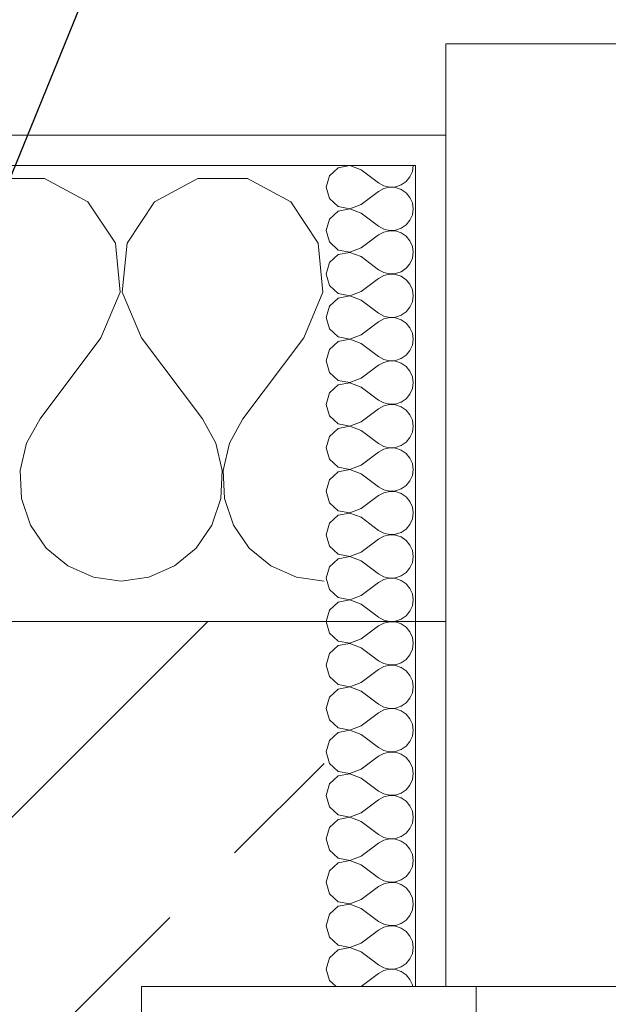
# Model space of a CAD drawing. Header units: metres. Extents: x -3.6 to 84.5, y -11 to 16.8.
# Tile 252 of 256: x 15.5 to 15.693, y 13.569 to 13.893. Entities that reach past the tile are written whole.
import ezdxf

# ---------------------------------------------------------------- set-up
doc = ezdxf.new("R2010")
doc.units = ezdxf.units.M
doc.header["$MEASUREMENT"] = 0
doc.linetypes.add('Strichlinie eng', pattern=[0.115, 0.075, -0.04])
doc.linetypes.add('Wipeout_Contour', pattern=[1, 0, -1])
for name, color, linetype in [('152 - Bemaßung_ Beschriftung.Ausbau', 7, 'Continuous'), ('603 - Struktur.Bodenplatte_ Decke Roh', 7, 'Continuous'), ('604 - Struktur.Wand Aussen', 7, 'Continuous')]:
    doc.layers.add(name, color=color, linetype=linetype)
doc.styles.add('ERSTELLTER_STIL_2', font='txt')
doc.dimstyles.new('ERSTELLTER_STIL__1', dxfattribs={"dimtxt": 0.1, "dimasz": 0.0532, "dimexe": 0.18, "dimexo": 0.0625, "dimgap": 0, "dimtad": 1, "dimzin": 0, "dimdsep": 46, "dimtxsty": 'ERSTELLTER_STIL_2', "dimblk": 'ARROWHEAD_2', "dimblk1": 'ARROWHEAD_2', "dimblk2": 'ARROWHEAD_2', "dimcen": 0.09, "dimse1": 1, "dimse2": 1, "dimclrd": 7, "dimclre": 7, "dimclrt": 7, "dimazin": 0, "dimtfac": 1, "dimtdec": 4, "dimtmove": 0, "dimatfit": 3, "dimfxl": 1, "dimtolj": 1, "dimtzin": 0, "dimarcsym": 0})
doc.dimstyles.new('ERSTELLTER_STIL__3', dxfattribs={"dimtxt": 0.1, "dimasz": 0.0532, "dimexe": 0.18, "dimexo": 0.0625, "dimgap": 0, "dimtad": 1, "dimtih": 1, "dimtoh": 1, "dimzin": 0, "dimdsep": 46, "dimtxsty": 'ERSTELLTER_STIL_2', "dimblk": 'ARROWHEAD_2', "dimblk1": 'ARROWHEAD_2', "dimblk2": 'ARROWHEAD_2', "dimcen": 0.09, "dimse1": 1, "dimse2": 1, "dimclrd": 7, "dimclre": 7, "dimclrt": 7, "dimazin": 0, "dimtfac": 1, "dimtdec": 4, "dimtmove": 0, "dimatfit": 3, "dimfxl": 1, "dimtolj": 1, "dimtzin": 0, "dimarcsym": 0})
doc.dimstyles.new('ERSTELLTER_STIL__7', dxfattribs={"dimtxt": 0.18, "dimasz": 0.03648, "dimexe": 0.18, "dimexo": 0.0625, "dimgap": 0, "dimtad": 0, "dimtih": 1, "dimtoh": 1, "dimdec": 4, "dimzin": 0, "dimdsep": 46, "dimcen": 0.09, "dimadec": 0, "dimazin": 0, "dimtfac": 1, "dimtdec": 4, "dimtmove": 0, "dimatfit": 3, "dimldrblk": 'ARROWHEAD_11', "dimfxl": 1, "dimtolj": 1, "dimtzin": 0, "dimarcsym": 0})
pattern_1 = [(0, (0, 0), (0, 0.08660254), [0, -0.05]), (0, (0.025, 0.0433), (0, 0.08660254), [0, -0.05])]

# ---------------------------------------------------------------- blocks, each defined once
blk = doc.blocks.new('*X36')
at = {"layer": '604 - Struktur.Wand Aussen', "color": 7, "linetype": 'Continuous', "lineweight": 5}
for p, q in [((15.50812, 13.84066), (15.49188, 13.84066)), ((15.52243, 13.83299), (15.50812, 13.84066)), ((15.55855, 13.84066), (15.54424, 13.83299)), ((15.57479, 13.84066), (15.55855, 13.84066)), ((15.5891, 13.83299), (15.57479, 13.84066)), ((15.53142, 13.81947), (15.52243, 13.83299)), ((15.54424, 13.83299), (15.53525, 13.81947)), ((15.59808, 13.81947), (15.5891, 13.83299)), ((15.53295, 13.8033), (15.53142, 13.81947)), ((15.53525, 13.81947), (15.53371, 13.8033)), ((15.59962, 13.8033), (15.59808, 13.81947)), ((15.52667, 13.78833), (15.53295, 13.8033)), ((15.53371, 13.8033), (15.54, 13.78833)), ((15.59333, 13.78833), (15.59962, 13.8033)), ((15.52667, 13.78833), (15.50667, 13.76167)), ((15.54, 13.78833), (15.56, 13.76167)), ((15.59333, 13.78833), (15.57333, 13.76167)), ((15.50667, 13.76167), (15.50222, 13.75362)), ((15.56445, 13.75362), (15.56, 13.76167)), ((15.57333, 13.76167), (15.56888, 13.75362)), ((15.50222, 13.75362), (15.50013, 13.74466)), ((15.56653, 13.74466), (15.56445, 13.75362)), ((15.56888, 13.75362), (15.5668, 13.74466)), ((15.50013, 13.74466), (15.50058, 13.73547)), ((15.56609, 13.73547), (15.56653, 13.74466)), ((15.5668, 13.74466), (15.56725, 13.73547)), ((15.50058, 13.73547), (15.50352, 13.72676)), ((15.56315, 13.72676), (15.56609, 13.73547)), ((15.56725, 13.73547), (15.57019, 13.72676)), ((15.50352, 13.72676), (15.50873, 13.71918)), ((15.55794, 13.71918), (15.56315, 13.72676)), ((15.57019, 13.72676), (15.57539, 13.71918)), ((15.50873, 13.71918), (15.51581, 13.71331)), ((15.55086, 13.71331), (15.55794, 13.71918)), ((15.57539, 13.71918), (15.58248, 13.71331)), ((15.51581, 13.71331), (15.52422, 13.7096)), ((15.54244, 13.7096), (15.55086, 13.71331)), ((15.58248, 13.71331), (15.59089, 13.7096)), ((15.52422, 13.7096), (15.53333, 13.70833)), ((15.53333, 13.70833), (15.54244, 13.7096)), ((15.59089, 13.7096), (15.6, 13.70833))]:
    blk.add_line(p, q, dxfattribs=at)
blk = doc.blocks.new('*X57')
at = {"layer": '604 - Struktur.Wand Aussen', "color": 7, "linetype": 'Continuous', "lineweight": 5}
for p, q in [((15.60466, 13.84425), (15.60178, 13.84161)), ((15.6085, 13.84497), (15.60466, 13.84425)), ((15.61214, 13.84357), (15.6085, 13.84497)), ((15.62901, 13.84305), (15.62929, 13.845)), ((15.60178, 13.84161), (15.60071, 13.83786)), ((15.61214, 13.84357), (15.61786, 13.83929)), ((15.62696, 13.83973), (15.62822, 13.84124)), ((15.62822, 13.84124), (15.62901, 13.84305)), ((15.60071, 13.83786), (15.60178, 13.8341)), ((15.61786, 13.83929), (15.61958, 13.83833)), ((15.61958, 13.83738), (15.61786, 13.83643)), ((15.61958, 13.83833), (15.6215, 13.83789)), ((15.6215, 13.83783), (15.61958, 13.83738)), ((15.6215, 13.83789), (15.62347, 13.83798)), ((15.62347, 13.83773), (15.6215, 13.83783)), ((15.62347, 13.83798), (15.62534, 13.83861)), ((15.62534, 13.8371), (15.62347, 13.83773)), ((15.62534, 13.83861), (15.62696, 13.83973)), ((15.60178, 13.8341), (15.60466, 13.83147)), ((15.61214, 13.83214), (15.61786, 13.83643)), ((15.62696, 13.83599), (15.62534, 13.8371)), ((15.62822, 13.83447), (15.62696, 13.83599)), ((15.62901, 13.83267), (15.62822, 13.83447)), ((15.60466, 13.83147), (15.6085, 13.83074)), ((15.6085, 13.83074), (15.61214, 13.83214)), ((15.62929, 13.83071), (15.62901, 13.83267)), ((15.60466, 13.82996), (15.60178, 13.82733)), ((15.6085, 13.83069), (15.60466, 13.82996)), ((15.61214, 13.82929), (15.6085, 13.83069)), ((15.61214, 13.82929), (15.61786, 13.825)), ((15.62822, 13.82696), (15.62901, 13.82876)), ((15.62901, 13.82876), (15.62929, 13.83071)), ((15.60178, 13.82733), (15.60071, 13.82357)), ((15.61786, 13.825), (15.61958, 13.82405)), ((15.62347, 13.8237), (15.62534, 13.82433)), ((15.62534, 13.82433), (15.62696, 13.82544)), ((15.62696, 13.82544), (15.62822, 13.82696)), ((15.60071, 13.82357), (15.60178, 13.81982)), ((15.61214, 13.81786), (15.61786, 13.82214)), ((15.61958, 13.8231), (15.61786, 13.82214)), ((15.61958, 13.82405), (15.6215, 13.8236)), ((15.6215, 13.82354), (15.61958, 13.8231)), ((15.6215, 13.8236), (15.62347, 13.8237)), ((15.62347, 13.82345), (15.6215, 13.82354)), ((15.62534, 13.82282), (15.62347, 13.82345)), ((15.62696, 13.8217), (15.62534, 13.82282)), ((15.62822, 13.82018), (15.62696, 13.8217)), ((15.60178, 13.81982), (15.60466, 13.81718)), ((15.6085, 13.81646), (15.61214, 13.81786)), ((15.62901, 13.81838), (15.62822, 13.82018)), ((15.62929, 13.81643), (15.62901, 13.81838)), ((15.60466, 13.81567), (15.60178, 13.81304)), ((15.60466, 13.81718), (15.6085, 13.81646)), ((15.6085, 13.8164), (15.60466, 13.81567)), ((15.61214, 13.815), (15.6085, 13.8164)), ((15.61214, 13.815), (15.61786, 13.81071)), ((15.62901, 13.81448), (15.62929, 13.81643)), ((15.60178, 13.81304), (15.60071, 13.80929)), ((15.62696, 13.81116), (15.62822, 13.81267)), ((15.62822, 13.81267), (15.62901, 13.81448)), ((15.60071, 13.80929), (15.60178, 13.80553)), ((15.61786, 13.81071), (15.61958, 13.80976)), ((15.61958, 13.80881), (15.61786, 13.80786)), ((15.61958, 13.80976), (15.6215, 13.80931)), ((15.6215, 13.80926), (15.61958, 13.80881)), ((15.6215, 13.80931), (15.62347, 13.80941)), ((15.62347, 13.80916), (15.6215, 13.80926)), ((15.62347, 13.80941), (15.62534, 13.81004)), ((15.62534, 13.80853), (15.62347, 13.80916)), ((15.62534, 13.81004), (15.62696, 13.81116)), ((15.62696, 13.80742), (15.62534, 13.80853)), ((15.60178, 13.80553), (15.60466, 13.8029)), ((15.61214, 13.80357), (15.61786, 13.80786)), ((15.62822, 13.8059), (15.62696, 13.80742)), ((15.62901, 13.80409), (15.62822, 13.8059)), ((15.60466, 13.8029), (15.6085, 13.80217)), ((15.6085, 13.80211), (15.60466, 13.80139)), ((15.6085, 13.80217), (15.61214, 13.80357)), ((15.61214, 13.80071), (15.6085, 13.80211)), ((15.62929, 13.80214), (15.62901, 13.80409)), ((15.62901, 13.80019), (15.62929, 13.80214)), ((15.60178, 13.79876), (15.60071, 13.795)), ((15.60466, 13.80139), (15.60178, 13.79876)), ((15.61214, 13.80071), (15.61786, 13.79643)), ((15.62696, 13.79687), (15.62822, 13.79839)), ((15.62822, 13.79839), (15.62901, 13.80019)), ((15.61786, 13.79643), (15.61958, 13.79547)), ((15.61958, 13.79547), (15.6215, 13.79503)), ((15.6215, 13.79503), (15.62347, 13.79512)), ((15.62347, 13.79512), (15.62534, 13.79575)), ((15.62534, 13.79575), (15.62696, 13.79687)), ((15.60071, 13.795), (15.60178, 13.79124)), ((15.61214, 13.78929), (15.61786, 13.79357)), ((15.61958, 13.79453), (15.61786, 13.79357)), ((15.6215, 13.79497), (15.61958, 13.79453)), ((15.62347, 13.79488), (15.6215, 13.79497)), ((15.62534, 13.79425), (15.62347, 13.79488)), ((15.62696, 13.79313), (15.62534, 13.79425)), ((15.62822, 13.79161), (15.62696, 13.79313)), ((15.60178, 13.79124), (15.60466, 13.78861)), ((15.6085, 13.78789), (15.61214, 13.78929)), ((15.62901, 13.78981), (15.62822, 13.79161)), ((15.62929, 13.78786), (15.62901, 13.78981)), ((15.60466, 13.7871), (15.60178, 13.78447)), ((15.60466, 13.78861), (15.6085, 13.78789)), ((15.6085, 13.78783), (15.60466, 13.7871)), ((15.61214, 13.78643), (15.6085, 13.78783)), ((15.61214, 13.78643), (15.61786, 13.78214)), ((15.62822, 13.7841), (15.62901, 13.78591)), ((15.62901, 13.78591), (15.62929, 13.78786)), ((15.60178, 13.78447), (15.60071, 13.78071)), ((15.62534, 13.78147), (15.62696, 13.78258)), ((15.62696, 13.78258), (15.62822, 13.7841)), ((15.60071, 13.78071), (15.60178, 13.77696)), ((15.61214, 13.775), (15.61786, 13.77929)), ((15.61786, 13.78214), (15.61958, 13.78119)), ((15.61958, 13.78024), (15.61786, 13.77929)), ((15.61958, 13.78119), (15.6215, 13.78074)), ((15.6215, 13.78069), (15.61958, 13.78024)), ((15.6215, 13.78074), (15.62347, 13.78084)), ((15.62347, 13.78059), (15.6215, 13.78069)), ((15.62347, 13.78084), (15.62534, 13.78147)), ((15.62534, 13.77996), (15.62347, 13.78059)), ((15.62696, 13.77884), (15.62534, 13.77996)), ((15.60178, 13.77696), (15.60466, 13.77433)), ((15.62822, 13.77733), (15.62696, 13.77884)), ((15.62901, 13.77552), (15.62822, 13.77733)), ((15.60466, 13.77282), (15.60178, 13.77018)), ((15.60466, 13.77433), (15.6085, 13.7736)), ((15.6085, 13.77354), (15.60466, 13.77282)), ((15.6085, 13.7736), (15.61214, 13.775)), ((15.61214, 13.77214), (15.6085, 13.77354)), ((15.62929, 13.77357), (15.62901, 13.77552)), ((15.62901, 13.77162), (15.62929, 13.77357)), ((15.60178, 13.77018), (15.60071, 13.76643)), ((15.61214, 13.77214), (15.61786, 13.76786)), ((15.62696, 13.7683), (15.62822, 13.76982)), ((15.62822, 13.76982), (15.62901, 13.77162)), ((15.60071, 13.76643), (15.60178, 13.76267)), ((15.61786, 13.76786), (15.61958, 13.7669)), ((15.61958, 13.7669), (15.6215, 13.76646)), ((15.6215, 13.7664), (15.61958, 13.76595)), ((15.6215, 13.76646), (15.62347, 13.76655)), ((15.62347, 13.7663), (15.6215, 13.7664)), ((15.62347, 13.76655), (15.62534, 13.76718)), ((15.62534, 13.76567), (15.62347, 13.7663)), ((15.62534, 13.76718), (15.62696, 13.7683)), ((15.61214, 13.76071), (15.61786, 13.765)), ((15.61958, 13.76595), (15.61786, 13.765)), ((15.62696, 13.76456), (15.62534, 13.76567)), ((15.62822, 13.76304), (15.62696, 13.76456)), ((15.62901, 13.76124), (15.62822, 13.76304)), ((15.60178, 13.76267), (15.60466, 13.76004)), ((15.60466, 13.76004), (15.6085, 13.75931)), ((15.6085, 13.75931), (15.61214, 13.76071)), ((15.62929, 13.75929), (15.62901, 13.76124)), ((15.60466, 13.75853), (15.60178, 13.7559)), ((15.6085, 13.75926), (15.60466, 13.75853)), ((15.61214, 13.75786), (15.6085, 13.75926)), ((15.61214, 13.75786), (15.61786, 13.75357)), ((15.62822, 13.75553), (15.62901, 13.75733)), ((15.62901, 13.75733), (15.62929, 13.75929)), ((15.60178, 13.7559), (15.60071, 13.75214)), ((15.61786, 13.75357), (15.61958, 13.75262)), ((15.62534, 13.7529), (15.62696, 13.75401)), ((15.62696, 13.75401), (15.62822, 13.75553)), ((15.60071, 13.75214), (15.60178, 13.74839)), ((15.61214, 13.74643), (15.61786, 13.75071)), ((15.61958, 13.75167), (15.61786, 13.75071)), ((15.61958, 13.75262), (15.6215, 13.75217)), ((15.6215, 13.75211), (15.61958, 13.75167)), ((15.6215, 13.75217), (15.62347, 13.75227)), ((15.62347, 13.75202), (15.6215, 13.75211)), ((15.62347, 13.75227), (15.62534, 13.7529)), ((15.62534, 13.75139), (15.62347, 13.75202)), ((15.62696, 13.75027), (15.62534, 13.75139)), ((15.62822, 13.74876), (15.62696, 13.75027)), ((15.60178, 13.74839), (15.60466, 13.74575)), ((15.62901, 13.74695), (15.62822, 13.74876)), ((15.62929, 13.745), (15.62901, 13.74695)), ((15.60466, 13.74425), (15.60178, 13.74161)), ((15.60466, 13.74575), (15.6085, 13.74503)), ((15.6085, 13.74497), (15.60466, 13.74425)), ((15.6085, 13.74503), (15.61214, 13.74643)), ((15.61214, 13.74357), (15.6085, 13.74497)), ((15.61214, 13.74357), (15.61786, 13.73929)), ((15.62901, 13.74305), (15.62929, 13.745)), ((15.60178, 13.74161), (15.60071, 13.73786)), ((15.62696, 13.73973), (15.62822, 13.74124)), ((15.62822, 13.74124), (15.62901, 13.74305)), ((15.60071, 13.73786), (15.60178, 13.7341)), ((15.61786, 13.73929), (15.61958, 13.73833)), ((15.61958, 13.73738), (15.61786, 13.73643)), ((15.61958, 13.73833), (15.6215, 13.73789)), ((15.6215, 13.73783), (15.61958, 13.73738)), ((15.6215, 13.73789), (15.62347, 13.73798)), ((15.62347, 13.73773), (15.6215, 13.73783)), ((15.62347, 13.73798), (15.62534, 13.73861)), ((15.62534, 13.7371), (15.62347, 13.73773)), ((15.62534, 13.73861), (15.62696, 13.73973)), ((15.62696, 13.73599), (15.62534, 13.7371)), ((15.60178, 13.7341), (15.60466, 13.73147)), ((15.61214, 13.73214), (15.61786, 13.73643)), ((15.62822, 13.73447), (15.62696, 13.73599)), ((15.62901, 13.73267), (15.62822, 13.73447)), ((15.60466, 13.73147), (15.6085, 13.73074)), ((15.6085, 13.73069), (15.60466, 13.72996)), ((15.6085, 13.73074), (15.61214, 13.73214)), ((15.61214, 13.72929), (15.6085, 13.73069)), ((15.62929, 13.73071), (15.62901, 13.73267)), ((15.62901, 13.72876), (15.62929, 13.73071)), ((15.60178, 13.72733), (15.60071, 13.72357)), ((15.60466, 13.72996), (15.60178, 13.72733)), ((15.61214, 13.72929), (15.61786, 13.725)), ((15.62822, 13.72696), (15.62901, 13.72876)), ((15.61786, 13.725), (15.61958, 13.72405)), ((15.61958, 13.72405), (15.6215, 13.7236)), ((15.62347, 13.7237), (15.62534, 13.72433)), ((15.62534, 13.72433), (15.62696, 13.72544)), ((15.62696, 13.72544), (15.62822, 13.72696)), ((15.60071, 13.72357), (15.60178, 13.71982)), ((15.61214, 13.71786), (15.61786, 13.72214)), ((15.61958, 13.7231), (15.61786, 13.72214)), ((15.6215, 13.72354), (15.61958, 13.7231)), ((15.6215, 13.7236), (15.62347, 13.7237)), ((15.62347, 13.72345), (15.6215, 13.72354)), ((15.62534, 13.72282), (15.62347, 13.72345)), ((15.62696, 13.7217), (15.62534, 13.72282)), ((15.62822, 13.72018), (15.62696, 13.7217)), ((15.60178, 13.71982), (15.60466, 13.71718)), ((15.6085, 13.71646), (15.61214, 13.71786)), ((15.62901, 13.71838), (15.62822, 13.72018)), ((15.62929, 13.71643), (15.62901, 13.71838)), ((15.60466, 13.71567), (15.60178, 13.71304)), ((15.60466, 13.71718), (15.6085, 13.71646)), ((15.6085, 13.7164), (15.60466, 13.71567)), ((15.61214, 13.715), (15.6085, 13.7164)), ((15.61214, 13.715), (15.61786, 13.71071)), ((15.62822, 13.71267), (15.62901, 13.71448)), ((15.62901, 13.71448), (15.62929, 13.71643)), ((15.60178, 13.71304), (15.60071, 13.70929)), ((15.62534, 13.71004), (15.62696, 13.71116)), ((15.62696, 13.71116), (15.62822, 13.71267)), ((15.60071, 13.70929), (15.60178, 13.70553)), ((15.61214, 13.70357), (15.61786, 13.70786)), ((15.61786, 13.71071), (15.61958, 13.70976)), ((15.61958, 13.70881), (15.61786, 13.70786)), ((15.61958, 13.70976), (15.6215, 13.70931)), ((15.6215, 13.70926), (15.61958, 13.70881)), ((15.6215, 13.70931), (15.62347, 13.70941)), ((15.62347, 13.70916), (15.6215, 13.70926)), ((15.62347, 13.70941), (15.62534, 13.71004)), ((15.62534, 13.70853), (15.62347, 13.70916)), ((15.62696, 13.70742), (15.62534, 13.70853)), ((15.60178, 13.70553), (15.60466, 13.7029)), ((15.62822, 13.7059), (15.62696, 13.70742)), ((15.62901, 13.70409), (15.62822, 13.7059)), ((15.60466, 13.70139), (15.60178, 13.69876)), ((15.60466, 13.7029), (15.6085, 13.70217)), ((15.6085, 13.70211), (15.60466, 13.70139)), ((15.6085, 13.70217), (15.61214, 13.70357)), ((15.61214, 13.70071), (15.6085, 13.70211)), ((15.62929, 13.70214), (15.62901, 13.70409)), ((15.62901, 13.70019), (15.62929, 13.70214)), ((15.60178, 13.69876), (15.60071, 13.695)), ((15.61214, 13.70071), (15.61786, 13.69643)), ((15.62696, 13.69687), (15.62822, 13.69839)), ((15.62822, 13.69839), (15.62901, 13.70019)), ((15.60071, 13.695), (15.60178, 13.69124)), ((15.61786, 13.69643), (15.61958, 13.69547)), ((15.61958, 13.69547), (15.6215, 13.69503)), ((15.6215, 13.69497), (15.61958, 13.69453)), ((15.6215, 13.69503), (15.62347, 13.69512)), ((15.62347, 13.69488), (15.6215, 13.69497)), ((15.62347, 13.69512), (15.62534, 13.69575)), ((15.62534, 13.69425), (15.62347, 13.69488)), ((15.62534, 13.69575), (15.62696, 13.69687)), ((15.61214, 13.68929), (15.61786, 13.69357)), ((15.61958, 13.69453), (15.61786, 13.69357)), ((15.62696, 13.69313), (15.62534, 13.69425)), ((15.62822, 13.69161), (15.62696, 13.69313)), ((15.62901, 13.68981), (15.62822, 13.69161)), ((15.60178, 13.69124), (15.60466, 13.68861)), ((15.60466, 13.68861), (15.6085, 13.68789)), ((15.6085, 13.68789), (15.61214, 13.68929)), ((15.62929, 13.68786), (15.62901, 13.68981)), ((15.60466, 13.6871), (15.60178, 13.68447)), ((15.6085, 13.68783), (15.60466, 13.6871)), ((15.61214, 13.68643), (15.6085, 13.68783)), ((15.61214, 13.68643), (15.61786, 13.68214)), ((15.62822, 13.6841), (15.62901, 13.68591)), ((15.62901, 13.68591), (15.62929, 13.68786)), ((15.60178, 13.68447), (15.60071, 13.68071)), ((15.61786, 13.68214), (15.61958, 13.68119)), ((15.62534, 13.68147), (15.62696, 13.68258)), ((15.62696, 13.68258), (15.62822, 13.6841)), ((15.60071, 13.68071), (15.60178, 13.67696)), ((15.61214, 13.675), (15.61786, 13.67929)), ((15.61958, 13.68024), (15.61786, 13.67929)), ((15.61958, 13.68119), (15.6215, 13.68074)), ((15.6215, 13.68069), (15.61958, 13.68024)), ((15.6215, 13.68074), (15.62347, 13.68084)), ((15.62347, 13.68059), (15.6215, 13.68069)), ((15.62347, 13.68084), (15.62534, 13.68147)), ((15.62534, 13.67996), (15.62347, 13.68059)), ((15.62696, 13.67884), (15.62534, 13.67996)), ((15.62822, 13.67733), (15.62696, 13.67884)), ((15.60178, 13.67696), (15.60466, 13.67433)), ((15.62901, 13.67552), (15.62822, 13.67733)), ((15.62929, 13.67357), (15.62901, 13.67552)), ((15.60466, 13.67282), (15.60178, 13.67018)), ((15.60466, 13.67433), (15.6085, 13.6736)), ((15.6085, 13.67354), (15.60466, 13.67282)), ((15.6085, 13.6736), (15.61214, 13.675)), ((15.61214, 13.67214), (15.6085, 13.67354)), ((15.61214, 13.67214), (15.61786, 13.66786)), ((15.62901, 13.67162), (15.62929, 13.67357)), ((15.60178, 13.67018), (15.60071, 13.66643)), ((15.62696, 13.6683), (15.62822, 13.66982)), ((15.62822, 13.66982), (15.62901, 13.67162)), ((15.60071, 13.66643), (15.60178, 13.66267)), ((15.61786, 13.66786), (15.61958, 13.6669)), ((15.61958, 13.66595), (15.61786, 13.665)), ((15.61958, 13.6669), (15.6215, 13.66646)), ((15.6215, 13.6664), (15.61958, 13.66595)), ((15.6215, 13.66646), (15.62347, 13.66655)), ((15.62347, 13.6663), (15.6215, 13.6664)), ((15.62347, 13.66655), (15.62534, 13.66718)), ((15.62534, 13.66567), (15.62347, 13.6663)), ((15.62534, 13.66718), (15.62696, 13.6683)), ((15.62696, 13.66456), (15.62534, 13.66567)), ((15.60178, 13.66267), (15.60466, 13.66004)), ((15.61214, 13.66071), (15.61786, 13.665)), ((15.62822, 13.66304), (15.62696, 13.66456)), ((15.62901, 13.66124), (15.62822, 13.66304)), ((15.60466, 13.66004), (15.6085, 13.65931)), ((15.6085, 13.65926), (15.60466, 13.65853)), ((15.6085, 13.65931), (15.61214, 13.66071)), ((15.61214, 13.65786), (15.6085, 13.65926)), ((15.62929, 13.65929), (15.62901, 13.66124)), ((15.62901, 13.65733), (15.62929, 13.65929)), ((15.60178, 13.6559), (15.60071, 13.65214)), ((15.60466, 13.65853), (15.60178, 13.6559)), ((15.61214, 13.65786), (15.61786, 13.65357)), ((15.62822, 13.65553), (15.62901, 13.65733)), ((15.61786, 13.65357), (15.61958, 13.65262)), ((15.62347, 13.65227), (15.62534, 13.6529)), ((15.62534, 13.6529), (15.62696, 13.65401)), ((15.62696, 13.65401), (15.62822, 13.65553)), ((15.60071, 13.65214), (15.60178, 13.64839)), ((15.61214, 13.64643), (15.61786, 13.65071)), ((15.61958, 13.65167), (15.61786, 13.65071)), ((15.61958, 13.65262), (15.6215, 13.65217)), ((15.6215, 13.65211), (15.61958, 13.65167)), ((15.6215, 13.65217), (15.62347, 13.65227)), ((15.62347, 13.65202), (15.6215, 13.65211)), ((15.62534, 13.65139), (15.62347, 13.65202)), ((15.62696, 13.65027), (15.62534, 13.65139)), ((15.62822, 13.64876), (15.62696, 13.65027)), ((15.60178, 13.64839), (15.60466, 13.64575)), ((15.6085, 13.64503), (15.61214, 13.64643)), ((15.62901, 13.64695), (15.62822, 13.64876)), ((15.62929, 13.645), (15.62901, 13.64695)), ((15.60466, 13.64425), (15.60178, 13.64161)), ((15.60466, 13.64575), (15.6085, 13.64503)), ((15.6085, 13.64497), (15.60466, 13.64425)), ((15.61214, 13.64357), (15.6085, 13.64497)), ((15.61214, 13.64357), (15.61786, 13.63929)), ((15.62822, 13.64124), (15.62901, 13.64305)), ((15.62901, 13.64305), (15.62929, 13.645)), ((15.60178, 13.64161), (15.60071, 13.63786)), ((15.62534, 13.63861), (15.62696, 13.63973)), ((15.62696, 13.63973), (15.62822, 13.64124)), ((15.60071, 13.63786), (15.60178, 13.6341)), ((15.61786, 13.63929), (15.61958, 13.63833)), ((15.61958, 13.63738), (15.61786, 13.63643)), ((15.61958, 13.63833), (15.6215, 13.63789)), ((15.6215, 13.63783), (15.61958, 13.63738)), ((15.6215, 13.63789), (15.62347, 13.63798)), ((15.62347, 13.63773), (15.6215, 13.63783)), ((15.62347, 13.63798), (15.62534, 13.63861)), ((15.62534, 13.6371), (15.62347, 13.63773)), ((15.62696, 13.63599), (15.62534, 13.6371)), ((15.60178, 13.6341), (15.60466, 13.63147)), ((15.61214, 13.63214), (15.61786, 13.63643)), ((15.62822, 13.63447), (15.62696, 13.63599)), ((15.62901, 13.63267), (15.62822, 13.63447)), ((15.60466, 13.63147), (15.6085, 13.63074)), ((15.6085, 13.63069), (15.60466, 13.62996)), ((15.6085, 13.63074), (15.61214, 13.63214)), ((15.61214, 13.62929), (15.6085, 13.63069)), ((15.62929, 13.63071), (15.62901, 13.63267)), ((15.62901, 13.62876), (15.62929, 13.63071)), ((15.60178, 13.62733), (15.60071, 13.62357)), ((15.60466, 13.62996), (15.60178, 13.62733)), ((15.61214, 13.62929), (15.61786, 13.625)), ((15.62696, 13.62544), (15.62822, 13.62696)), ((15.62822, 13.62696), (15.62901, 13.62876)), ((15.60071, 13.62357), (15.60178, 13.61982)), ((15.61786, 13.625), (15.61958, 13.62405)), ((15.61958, 13.62405), (15.6215, 13.6236)), ((15.6215, 13.62354), (15.61958, 13.6231)), ((15.6215, 13.6236), (15.62347, 13.6237)), ((15.62347, 13.62345), (15.6215, 13.62354)), ((15.62347, 13.6237), (15.62534, 13.62433)), ((15.62534, 13.62433), (15.62696, 13.62544)), ((15.61214, 13.61786), (15.61786, 13.62214)), ((15.61958, 13.6231), (15.61786, 13.62214)), ((15.62534, 13.62282), (15.62347, 13.62345)), ((15.62696, 13.6217), (15.62534, 13.62282)), ((15.62822, 13.62018), (15.62696, 13.6217)), ((15.60178, 13.61982), (15.60466, 13.61718)), ((15.60466, 13.61718), (15.6085, 13.61646)), ((15.6085, 13.61646), (15.61214, 13.61786)), ((15.62901, 13.61838), (15.62822, 13.62018)), ((15.62929, 13.61643), (15.62901, 13.61838)), ((15.60466, 13.61567), (15.60178, 13.61304)), ((15.6085, 13.6164), (15.60466, 13.61567)), ((15.61214, 13.615), (15.6085, 13.6164)), ((15.61214, 13.615), (15.61786, 13.61071)), ((15.62822, 13.61267), (15.62901, 13.61448)), ((15.62901, 13.61448), (15.62929, 13.61643)), ((15.60178, 13.61304), (15.60071, 13.60929)), ((15.61786, 13.61071), (15.61958, 13.60976)), ((15.62534, 13.61004), (15.62696, 13.61116)), ((15.62696, 13.61116), (15.62822, 13.61267)), ((15.60071, 13.60929), (15.60178, 13.60553)), ((15.61214, 13.60357), (15.61786, 13.60786)), ((15.61958, 13.60881), (15.61786, 13.60786)), ((15.61958, 13.60976), (15.6215, 13.60931)), ((15.6215, 13.60926), (15.61958, 13.60881)), ((15.6215, 13.60931), (15.62347, 13.60941)), ((15.62347, 13.60916), (15.6215, 13.60926)), ((15.62347, 13.60941), (15.62534, 13.61004)), ((15.62534, 13.60853), (15.62347, 13.60916)), ((15.62696, 13.60742), (15.62534, 13.60853)), ((15.62822, 13.6059), (15.62696, 13.60742)), ((15.60178, 13.60553), (15.60466, 13.6029)), ((15.62901, 13.60409), (15.62822, 13.6059)), ((15.62929, 13.60214), (15.62901, 13.60409)), ((15.60466, 13.60139), (15.60178, 13.59876)), ((15.60466, 13.6029), (15.6085, 13.60217)), ((15.6085, 13.60211), (15.60466, 13.60139)), ((15.6085, 13.60217), (15.61214, 13.60357)), ((15.61214, 13.60071), (15.6085, 13.60211)), ((15.62901, 13.60019), (15.62929, 13.60214)), ((15.60178, 13.59876), (15.60071, 13.595)), ((15.61214, 13.60071), (15.61786, 13.59643)), ((15.62696, 13.59687), (15.62822, 13.59839)), ((15.62822, 13.59839), (15.62901, 13.60019)), ((15.60071, 13.595), (15.60178, 13.59124)), ((15.61786, 13.59643), (15.61958, 13.59547)), ((15.61958, 13.59453), (15.61786, 13.59357)), ((15.61958, 13.59547), (15.6215, 13.59503)), ((15.6215, 13.59497), (15.61958, 13.59453)), ((15.6215, 13.59503), (15.62347, 13.59512)), ((15.62347, 13.59488), (15.6215, 13.59497)), ((15.62347, 13.59512), (15.62534, 13.59575)), ((15.62534, 13.59425), (15.62347, 13.59488)), ((15.62534, 13.59575), (15.62696, 13.59687)), ((15.60178, 13.59124), (15.60466, 13.58861)), ((15.61214, 13.58929), (15.61786, 13.59357)), ((15.62696, 13.59313), (15.62534, 13.59425)), ((15.62822, 13.59161), (15.62696, 13.59313)), ((15.62901, 13.58981), (15.62822, 13.59161)), ((15.60466, 13.58861), (15.6085, 13.58789)), ((15.6085, 13.58789), (15.61214, 13.58929)), ((15.62929, 13.58786), (15.62901, 13.58981)), ((15.60466, 13.5871), (15.60178, 13.58447)), ((15.6085, 13.58783), (15.60466, 13.5871)), ((15.61214, 13.58643), (15.6085, 13.58783)), ((15.61214, 13.58643), (15.61786, 13.58214)), ((15.62822, 13.5841), (15.62901, 13.58591)), ((15.62901, 13.58591), (15.62929, 13.58786)), ((15.60178, 13.58447), (15.60071, 13.58071)), ((15.61786, 13.58214), (15.61958, 13.58119)), ((15.62347, 13.58084), (15.62534, 13.58147)), ((15.62534, 13.58147), (15.62696, 13.58258)), ((15.62696, 13.58258), (15.62822, 13.5841)), ((15.60071, 13.58071), (15.60178, 13.57696)), ((15.61214, 13.575), (15.61786, 13.57929)), ((15.61958, 13.58024), (15.61786, 13.57929)), ((15.61958, 13.58119), (15.6215, 13.58074)), ((15.6215, 13.58069), (15.61958, 13.58024)), ((15.6215, 13.58074), (15.62347, 13.58084)), ((15.62347, 13.58059), (15.6215, 13.58069)), ((15.62534, 13.57996), (15.62347, 13.58059)), ((15.62696, 13.57884), (15.62534, 13.57996)), ((15.62822, 13.57733), (15.62696, 13.57884)), ((15.60178, 13.57696), (15.60392, 13.575)), ((15.62901, 13.57552), (15.62822, 13.57733)), ((15.62909, 13.575), (15.62901, 13.57552))]:
    blk.add_line(p, q, dxfattribs=at)
blk = doc.blocks.new('ARROWHEAD_11')
at = {"color": 0, "linetype": 'Continuous', "lineweight": 0}
blk.add_line((0, 0), (-1, 0), dxfattribs=at)
at = {"color": 0, "linetype": 'Continuous', "lineweight": 0, "const_width": 0.25, "flags": 128}
blk.add_lwpolyline([(-0.125, 0, 1), (0.125, 0, 1)], format="xyb", close=True, dxfattribs=at)
blk = doc.blocks.new('*D330')
at = {"layer": '152 - Bemaßung_ Beschriftung.Ausbau', "color": 7, "linetype": 'Continuous', "lineweight": 5}
for p, q in [((12.07998, 14.8025), (12.07998, 14.9075)), ((14.06998, 14.8025), (14.06998, 14.9075)), ((12.10019, 14.89), (12.05978, 14.82)), ((14.09019, 14.89), (14.04978, 14.82)), ((10.72, 14.855), (12.07998, 14.855)), ((12.07998, 14.855), (14.06998, 14.855)), ((14.06998, 14.855), (15.54, 14.855))]:
    blk.add_line(p, q, dxfattribs=at)
at = {"layer": '152 - Bemaßung_ Beschriftung.Ausbau', "color": 7, "lineweight": 5, "char_height": 0.1, "attachment_point": 7, "style": 'ERSTELLTER_STIL_2'}
for s, insert in [('\\A1;{\\pql;\\fArial|b0|i0|c0|p38;1,99}', (12.94195, 14.875)), ('\\A1;{\\pql;\\fArial|b0|i0|c0|p38;2,60}', (12.94195, 14.735))]:
    blk.add_mtext(s, dxfattribs=dict(at, insert=insert))
blk = doc.blocks.new('ARROWHEAD_2')
at = {"color": 0, "linetype": 'Continuous', "lineweight": 0}
for p, q in [((-0.3781, -0.655), (0.3781, 0.655)), ((0, 0), (-1, 0))]:
    blk.add_line(p, q, dxfattribs=at)
blk = doc.blocks.new('*D331')
at = {"layer": '152 - Bemaßung_ Beschriftung.Ausbau', "color": 7, "linetype": 'Continuous', "lineweight": 5}
for p, q in [((15.54, 14.8025), (15.54, 14.9075)), ((14.09019, 14.89), (14.04978, 14.82)), ((15.56021, 14.89), (15.51979, 14.82)), ((14.06998, 14.855), (15.54, 14.855)), ((15.54, 14.855), (17.94, 14.855))]:
    blk.add_line(p, q, dxfattribs=at)
at = {"layer": '152 - Bemaßung_ Beschriftung.Ausbau', "color": 7, "lineweight": 5, "insert": (14.67196, 14.875), "char_height": 0.1, "attachment_point": 7, "style": 'ERSTELLTER_STIL_2'}
blk.add_mtext('\\A1;{\\pql;\\fArial|b0|i0|c0|p38;1,47}', dxfattribs=at)
blk = doc.blocks.new('*D332')
at = {"layer": '152 - Bemaßung_ Beschriftung.Ausbau', "color": 7, "linetype": 'Continuous', "lineweight": 5}
for p, q in [((17.94, 14.8025), (17.94, 14.9075)), ((15.56021, 14.89), (15.51979, 14.82)), ((17.96021, 14.89), (17.91979, 14.82)), ((15.54, 14.855), (17.94, 14.855)), ((17.94, 14.855), (19.14, 14.855))]:
    blk.add_line(p, q, dxfattribs=at)
at = {"layer": '152 - Bemaßung_ Beschriftung.Ausbau', "color": 7, "lineweight": 5, "char_height": 0.1, "attachment_point": 7, "style": 'ERSTELLTER_STIL_2'}
for s, insert in [('\\A1;{\\pql;\\fArial|b0|i0|c0|p38;2,40}', (16.60697, 14.875)), ('\\A1;{\\pql;\\fArial|b0|i0|c0|p38;2,01}', (16.60697, 14.735))]:
    blk.add_mtext(s, dxfattribs=dict(at, insert=insert))
blk = doc.blocks.new('*D369')
at = {"layer": '152 - Bemaßung_ Beschriftung.Ausbau', "color": 7, "linetype": 'Continuous', "lineweight": 5}
for p, q in [((14.84, 15.3025), (14.84, 15.4075)), ((15.04, 15.3025), (15.04, 15.4075)), ((14.86021, 15.39), (14.81979, 15.32)), ((15.06021, 15.39), (15.01979, 15.32)), ((11.41, 15.355), (14.84, 15.355)), ((14.84, 15.355), (15.04, 15.355)), ((15.04, 15.355), (18.48, 15.355))]:
    blk.add_line(p, q, dxfattribs=at)
at = {"layer": '152 - Bemaßung_ Beschriftung.Ausbau', "color": 7, "lineweight": 5, "insert": (14.86411, 15.375), "char_height": 0.1, "attachment_point": 7, "style": 'ERSTELLTER_STIL_2'}
blk.add_mtext('\\A1;{\\pql;\\fArial|b0|i0|c0|p38;20}', dxfattribs=at)
blk = doc.blocks.new('*D370')
at = {"layer": '152 - Bemaßung_ Beschriftung.Ausbau', "color": 7, "linetype": 'Continuous', "lineweight": 5}
for p, q in [((18.48, 15.3025), (18.48, 15.4075)), ((15.06021, 15.39), (15.01979, 15.32)), ((18.50021, 15.39), (18.45979, 15.32)), ((15.04, 15.355), (18.48, 15.355)), ((18.48, 15.355), (18.6, 15.355))]:
    blk.add_line(p, q, dxfattribs=at)
at = {"layer": '152 - Bemaßung_ Beschriftung.Ausbau', "color": 7, "lineweight": 5, "char_height": 0.1, "attachment_point": 7, "style": 'ERSTELLTER_STIL_2'}
for s, insert in [('\\A1;{\\pql;\\fArial|b0|i0|c0|p38;3,44}', (16.55108, 15.375)), ('\\A1;{\\pql;\\fArial|b0|i0|c0|p38;12}', (18.308, 15.375))]:
    blk.add_mtext(s, dxfattribs=dict(at, insert=insert))
blk = doc.blocks.new('*D407')
at = {"layer": '152 - Bemaßung_ Beschriftung.Ausbau', "color": 7, "linetype": 'Continuous', "lineweight": 5}
for p, q in [((15.07999, 15.8025), (15.07999, 15.9075)), ((18.37999, 15.8025), (18.37999, 15.9075)), ((15.1002, 15.89), (15.05978, 15.82)), ((18.4002, 15.89), (18.35978, 15.82)), ((14.77999, 15.855), (15.07999, 15.855)), ((15.07999, 15.855), (18.37999, 15.855)), ((18.37999, 15.855), (18.67999, 15.855))]:
    blk.add_line(p, q, dxfattribs=at)
at = {"layer": '152 - Bemaßung_ Beschriftung.Ausbau', "color": 7, "lineweight": 5, "insert": (16.59696, 15.875), "char_height": 0.1, "attachment_point": 7, "style": 'ERSTELLTER_STIL_2'}
blk.add_mtext('\\A1;{\\pql;\\fArial|b0|i0|c0|p38;3,30}', dxfattribs=at)
blk = doc.blocks.new('*D463')
at = {"layer": '152 - Bemaßung_ Beschriftung.Ausbau', "color": 7, "linetype": 'Continuous', "lineweight": 5}
for p, q in [((-1.175, 13.695), (-1.175, 13.845)), ((-1.21, 13.71521), (-1.14, 13.67479))]:
    blk.add_line(p, q, dxfattribs=at)
blk = doc.blocks.new('*D464')
at = {"layer": '152 - Bemaßung_ Beschriftung.Ausbau', "color": 7, "linetype": 'Continuous', "lineweight": 5}
for p, q in [((-1.175, 13.845), (-1.175, 13.87923)), ((-1.14, 13.82479), (-1.21, 13.86521)), ((-1.1225, 13.845), (-1.2275, 13.845)), ((-1.175, 13.695), (-1.175, 13.845)), ((-1.21, 13.71521), (-1.14, 13.67479))]:
    blk.add_line(p, q, dxfattribs=at)
blk = doc.blocks.new('*D476')
at = {"layer": '152 - Bemaßung_ Beschriftung.Ausbau', "color": 7, "linetype": 'Continuous', "lineweight": 5}
for p, q in [((-2.175, 13.455), (-2.175, 13.695)), ((-2.21, 13.47521), (-2.14, 13.43479)), ((-2.14, 13.42978), (-2.21, 13.47019)), ((-2.1225, 13.455), (-2.2275, 13.455)), ((-2.175, 13.44998), (-2.175, 13.455))]:
    blk.add_line(p, q, dxfattribs=at)
blk = doc.blocks.new('*D477')
at = {"layer": '152 - Bemaßung_ Beschriftung.Ausbau', "color": 7, "linetype": 'Continuous', "lineweight": 5}
for p, q in [((-2.175, 13.695), (-2.175, 13.845)), ((-2.21, 13.71521), (-2.14, 13.67479)), ((-2.1225, 13.695), (-2.2275, 13.695)), ((-2.175, 13.455), (-2.175, 13.695)), ((-2.21, 13.47521), (-2.14, 13.43479)), ((-2.14, 13.42978), (-2.21, 13.47019))]:
    blk.add_line(p, q, dxfattribs=at)
at = {"layer": '152 - Bemaßung_ Beschriftung.Ausbau', "color": 7, "lineweight": 5, "insert": (-2.195, 13.49911), "char_height": 0.1, "attachment_point": 7, "rotation": 90, "style": 'ERSTELLTER_STIL_2'}
blk.add_mtext('\\A1;{\\pql;\\fArial|b0|i0|c0|p38;24}', dxfattribs=at)
blk = doc.blocks.new('*D478')
at = {"layer": '152 - Bemaßung_ Beschriftung.Ausbau', "color": 7, "linetype": 'Continuous', "lineweight": 5}
for p, q in [((-2.175, 13.695), (-2.175, 13.845)), ((-2.21, 13.71521), (-2.14, 13.67479))]:
    blk.add_line(p, q, dxfattribs=at)
blk = doc.blocks.new('*D479')
at = {"layer": '152 - Bemaßung_ Beschriftung.Ausbau', "color": 7, "linetype": 'Continuous', "lineweight": 5}
for p, q in [((-2.175, 13.845), (-2.175, 13.87923)), ((-2.14, 13.82479), (-2.21, 13.86521)), ((-2.1225, 13.845), (-2.2275, 13.845)), ((-2.175, 13.695), (-2.175, 13.845)), ((-2.21, 13.71521), (-2.14, 13.67479))]:
    blk.add_line(p, q, dxfattribs=at)
at = {"layer": '152 - Bemaßung_ Beschriftung.Ausbau', "color": 7, "lineweight": 5, "insert": (-2.195, 13.86523), "char_height": 0.1, "attachment_point": 7, "rotation": 90, "style": 'ERSTELLTER_STIL_2'}
blk.add_mtext('\\A1;{\\pql;\\fArial|b0|i0|c0|p38;15}', dxfattribs=at)
blk = doc.blocks.new('*D648')
at = {"layer": '152 - Bemaßung_ Beschriftung.Ausbau', "color": 7, "linetype": 'Continuous', "lineweight": 5}
for p, q in [((-1.675, 13.455), (-1.675, 13.695)), ((-1.71, 13.47521), (-1.64, 13.43479)), ((-1.6225, 13.455), (-1.7275, 13.455)), ((-1.675, 0.245), (-1.675, 13.455)), ((-1.71, 0.26521), (-1.64, 0.22479)), ((-1.6225, 0.245), (-1.7275, 0.245)), ((-1.675, 0.005), (-1.675, 0.245))]:
    blk.add_line(p, q, dxfattribs=at)
at = {"layer": '152 - Bemaßung_ Beschriftung.Ausbau', "color": 7, "lineweight": 5, "insert": (-1.695, 6.67903), "char_height": 0.1, "attachment_point": 7, "rotation": 90, "style": 'ERSTELLTER_STIL_2'}
blk.add_mtext('\\A1;{\\pql;\\fArial|b0|i0|c0|p38;13,21}', dxfattribs=at)
blk = doc.blocks.new('*D649')
at = {"layer": '152 - Bemaßung_ Beschriftung.Ausbau', "color": 7, "linetype": 'Continuous', "lineweight": 5}
for p, q in [((-1.675, 13.695), (-1.675, 13.845)), ((-1.71, 13.71521), (-1.64, 13.67479)), ((-1.6225, 13.695), (-1.7275, 13.695)), ((-1.675, 13.455), (-1.675, 13.695)), ((-1.71, 13.47521), (-1.64, 13.43479))]:
    blk.add_line(p, q, dxfattribs=at)
at = {"layer": '152 - Bemaßung_ Beschriftung.Ausbau', "color": 7, "lineweight": 5, "insert": (-1.695, 13.49911), "char_height": 0.1, "attachment_point": 7, "rotation": 90, "style": 'ERSTELLTER_STIL_2'}
blk.add_mtext('\\A1;{\\pql;\\fArial|b0|i0|c0|p38;24}', dxfattribs=at)
blk = doc.blocks.new('*D650')
at = {"layer": '152 - Bemaßung_ Beschriftung.Ausbau', "color": 7, "linetype": 'Continuous', "lineweight": 5}
for p, q in [((-1.675, 13.695), (-1.675, 13.845)), ((-1.71, 13.71521), (-1.64, 13.67479))]:
    blk.add_line(p, q, dxfattribs=at)
blk = doc.blocks.new('*D651')
at = {"layer": '152 - Bemaßung_ Beschriftung.Ausbau', "color": 7, "linetype": 'Continuous', "lineweight": 5}
for p, q in [((-1.675, 13.845), (-1.675, 13.87923)), ((-1.64, 13.82479), (-1.71, 13.86521)), ((-1.6225, 13.845), (-1.7275, 13.845)), ((-1.675, 13.695), (-1.675, 13.845)), ((-1.71, 13.71521), (-1.64, 13.67479))]:
    blk.add_line(p, q, dxfattribs=at)
at = {"layer": '152 - Bemaßung_ Beschriftung.Ausbau', "color": 7, "lineweight": 5, "insert": (-1.695, 13.86523), "char_height": 0.1, "attachment_point": 7, "rotation": 90, "style": 'ERSTELLTER_STIL_2'}
blk.add_mtext('\\A1;{\\pql;\\fArial|b0|i0|c0|p38;15}', dxfattribs=at)

msp = doc.modelspace()

# ---------------------------------------------------------------- hatches: boundary and pattern name
at = {"layer": '604 - Struktur.Wand Aussen', "linetype": 'Continuous', "lineweight": 0, "true_color": 0x000000}
h = msp.add_hatch(dxfattribs=at)
h.set_pattern_fill('Verputz_0001', color=18, style=0, pattern_type=2)
h.set_pattern_definition(pattern_1)
h.paths.add_polyline_path([(15.63, 13.855), (14.06998, 13.855), (14.06998, 13.845), (15.63, 13.845)])
h = msp.add_hatch(dxfattribs=at)
h.set_pattern_fill('Verputz_0001', color=18, style=0, pattern_type=2)
h.set_pattern_definition(pattern_1)
h.paths.add_polyline_path([(15.63, 13.855), (15.63, 13.575), (15.64, 13.575), (15.64, 13.855)])
h = msp.add_hatch(dxfattribs=at)
h.set_pattern_fill('Beton__Stahlbeton_0001', color=18, style=0, pattern_type=2)
h.set_pattern_definition([(45, (0, 0), (-0.0848528, 0.0848528), []), (45, (-0.04243, 0.04243), (-0.0848528, 0.0848528), [0.09, -0.03])])
h.paths.add_polyline_path([(14.06998, 13.455), (15.54, 13.455), (15.54, 13.505), (15.54, 13.575), (15.6, 13.575), (15.6, 13.695), (14.12998, 13.695), (14.12998, 13.645), (14.06998, 13.645), (14.06998, 13.565)])

# ---------------------------------------------------------------- linework, layer by layer
at = {"layer": '603 - Struktur.Bodenplatte_ Decke Roh', "color": 7, "linetype": 'Continuous', "lineweight": 18, "flags": 128}
msp.add_lwpolyline([(62.27503, 0.005), (62.27503, 13.695), (50.77999, 13.695), (50.77999, 12.99998), (50.84002, 12.99998), (50.84002, 8.58498), (49.03003, 8.58498), (49.03003, 8.72498), (47.41003, 8.72498), (47.41003, 12.99998), (47.47999, 12.99998), (47.47999, 13.695), (14.77999, 13.695), (14.77999, 12.99998), (14.84, 12.99998), (14.84, 8.58498), (13.03, 8.58498), (13.03, 8.72498), (11.41, 8.72498), (11.41, 12.99998), (11.47999, 12.99998), (11.47999, 13.695), (-0.015, 13.695), (-0.015, 0.005)], dxfattribs=at)
at = {"layer": '604 - Struktur.Wand Aussen', "color": 7, "linetype": 'Continuous', "lineweight": 5}
for p, q in [((15.63, 13.855), (15.64, 13.855)), ((15.64, 13.855), (15.64, 13.845)), ((15.6, 13.845), (14.12998, 13.845)), ((15.6, 13.845), (15.63, 13.845)), ((15.63, 13.575), (15.63, 13.845)), ((15.63, 13.845), (15.63, 13.575)), ((15.64, 13.845), (15.64, 13.705)), ((15.64, 13.705), (15.64, 13.695)), ((15.64, 13.695), (15.64, 13.575)), ((15.6, 13.575), (15.63, 13.575)), ((15.6, 13.575), (15.63, 13.575)), ((15.6, 13.575), (15.63, 13.575)), ((15.63, 13.575), (15.64, 13.575))]:
    msp.add_line(p, q, dxfattribs=at)
at = {"layer": '604 - Struktur.Wand Aussen', "color": 7, "linetype": 'Continuous', "lineweight": 13}
for p, q in [((15.6, 13.695), (14.12998, 13.695)), ((15.6, 13.575), (15.54, 13.575)), ((15.54, 13.575), (15.54, 13.505)), ((15.54, 13.575), (15.54, 13.505)), ((15.54, 13.575), (15.54, 13.505)), ((15.6, 13.575), (15.54, 13.575)), ((15.6, 13.575), (15.54, 13.575))]:
    msp.add_line(p, q, dxfattribs=at)
at = {"layer": '604 - Struktur.Wand Aussen', "color": 7, "linetype": 'Continuous', "lineweight": 5, "flags": 128}
msp.add_lwpolyline([(15.63, 13.855), (14.06998, 13.855)], dxfattribs=at)

# ---------------------------------------------------------------- block references
at = {"layer": '604 - Struktur.Wand Aussen', "color": 7, "lineweight": 18}
for name in ['*X57', '*X36']:
    msp.add_blockref(name, (0, 0), dxfattribs=at)

# ---------------------------------------------------------------- dimensions: what is measured, and where the dimension line sits
at = {"layer": '152 - Bemaßung_ Beschriftung.Ausbau', "color": 7, "linetype": 'Continuous', "lineweight": 5}
dim = msp.add_linear_dim(base=(14.06998, 14.855), p1=(12.07998, 13.645), p2=(14.06998, 13.645), dimstyle='ERSTELLTER_STIL__3', dxfattribs=at)
dim.commit()
dim.dimension.update_dxf_attribs({"geometry": '*D330', "text_midpoint": (13.07184, 14.925), "dimtype": 160})

# ---------------------------------------------------------------- next in the draw order: wipeouts: each hides what was drawn before it
at = {"color": 254, "linetype": 'Wipeout_Contour', "lineweight": 0, "ltscale": 130.600993}
msp.add_wipeout([(17.84, 13.575), (17.84, 13.855), (17.84, 13.885), (15.64, 13.885), (15.64, 13.855), (15.64, 13.575)], dxfattribs=at).dxf.layer = '604 - Struktur.Wand Aussen'

# ---------------------------------------------------------------- next in the draw order: linework, layer by layer
at = {"layer": '604 - Struktur.Wand Aussen', "color": 7, "linetype": 'Continuous', "lineweight": 9}
for p, q in [((17.84, 13.885), (15.64, 13.885)), ((15.64, 13.885), (15.64, 13.855)), ((15.54, 13.575), (15.65, 13.575)), ((15.65, 13.575), (16.2, 13.575)), ((15.65, 13.575), (15.65, 13.565))]:
    msp.add_line(p, q, dxfattribs=at)
at = {"layer": '604 - Struktur.Wand Aussen', "color": 7, "linetype": 'Strichlinie eng', "lineweight": 9}
msp.add_line((17.84, 13.855), (15.64, 13.855), dxfattribs=at)
at = {"layer": '604 - Struktur.Wand Aussen', "color": 7, "linetype": 'Continuous', "lineweight": 5}
for p, q in [((15.64, 13.855), (15.64, 13.845)), ((15.64, 13.845), (15.64, 13.705)), ((15.64, 13.705), (15.64, 13.695)), ((15.64, 13.695), (15.64, 13.575)), ((15.63, 13.575), (15.64, 13.575)), ((15.63, 13.575), (15.64, 13.575))]:
    msp.add_line(p, q, dxfattribs=at)

# ---------------------------------------------------------------- next in the draw order: dimensions: what is measured, and where the dimension line sits
at = {"layer": '152 - Bemaßung_ Beschriftung.Ausbau', "color": 7, "linetype": 'Continuous', "lineweight": 5}
for base, p1, p2, picture, middle in [((18.37999, 15.855), (15.07999, 12.99998), (18.37999, 12.99998), '*D407', (16.72684, 15.925)), ((15.04, 15.355), (14.84, 10.73498), (15.04, 10.73498), '*D369', (14.94035, 15.425)), ((18.48, 15.355), (15.04, 10.73498), (18.48, 10.73498), '*D370', (16.68097, 15.425)), ((15.54, 14.855), (14.06998, 13.645), (15.54, 13.575), '*D331', (14.80184, 14.925)), ((17.94, 14.855), (15.54, 13.575), (17.94, 13.575), '*D332', (16.73685, 14.925))]:
    dim = msp.add_linear_dim(base=base, p1=p1, p2=p2, dimstyle='ERSTELLTER_STIL__3', dxfattribs=at)
    dim.commit()
    dim.dimension.update_dxf_attribs({"geometry": picture, "text_midpoint": middle, "dimtype": 160})
for base, p1, p2, picture, middle in [((-2.175, 13.845), (31.13001, 13.695), (-0.165, 13.845), '*D479', (-2.245, 13.94147)), ((-1.675, 13.845), (31.13001, 13.695), (-0.165, 13.845), '*D651', (-1.745, 13.94147)), ((-1.175, 13.845), (31.13001, 13.695), (-0.165, 13.845), '*D464', (-1.245, 13.59923)), ((-2.175, 13.695), (31.13001, 13.455), (-0.015, 13.695), '*D477', (-2.245, 13.57535)), ((-2.175, 13.695), (-0.015, 13.695), (31.1300125, 13.695), '*D478', (-2.2450000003, 13.691853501)), ((-1.675, 13.695), (31.13001, 13.455), (-0.015, 13.695), '*D649', (-1.745, 13.57535)), ((-1.675, 13.695), (-0.015, 13.695), (31.1300125, 13.695), '*D650', (-1.7450000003, 13.691853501)), ((-1.175, 13.695), (-0.015, 13.695), (31.1300125, 13.695), '*D463', (-1.2450000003, 13.691853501)), ((-2.175, 13.455), (0.37999, 13.44998), (31.13001, 13.455), '*D476', (-2.245, 13.47696)), ((-1.675, 13.455), (22.1775, 0.245), (31.13001, 13.455), '*D648', (-1.745, 6.84703))]:
    dim = msp.add_linear_dim(base=base, p1=p1, p2=p2, angle=90, dimstyle='ERSTELLTER_STIL__1', dxfattribs=at)
    dim.commit()
    dim.dimension.update_dxf_attribs({"geometry": picture, "text_midpoint": middle, "dimtype": 160, "text_rotation": 90})

# ---------------------------------------------------------------- next in the draw order: leaders
at = {"layer": '152 - Bemaßung_ Beschriftung.Ausbau', "color": 7, "linetype": 'Continuous', "lineweight": 9, "annotation_type": 0, "has_hookline": 1, "hookline_direction": 0, "text_width": 0.96535}
msp.add_leader([(14.9457, 12.4902), (15.73893, 14.43409), (15.78893, 14.43409)], dimstyle='ERSTELLTER_STIL__7', dxfattribs=at)

doc.saveas('drawing.dxf')
